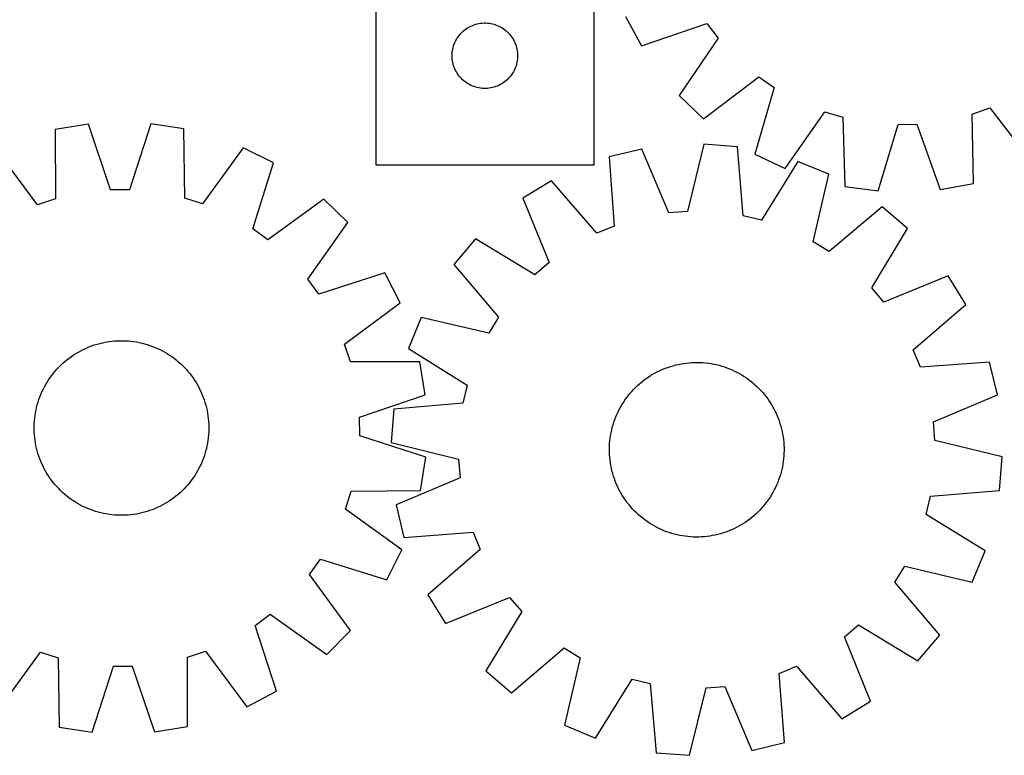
# Model space of a CAD drawing. Header units: millimetres. Extents: x 7 to 1493, y 7 to 2993.
# Tile 10 of 15: x 370 to 821, y 2116 to 2453. Entities that reach past the tile are written whole.
import ezdxf

# ---------------------------------------------------------------- set-up
doc = ezdxf.new("R2010")
doc.units = ezdxf.units.MM
doc.layers.add('CUT', color=7, linetype='CONTINUOUS', true_color=0x000000)

msp = doc.modelspace()

# ---------------------------------------------------------------- linework, layer by layer
at = {"layer": 'CUT'}
for p, q in [((632.761012, 2386.639928), (632.761012, 2636.639928)), ((532.761012, 2561.639928), (532.761012, 2386.639928)), ((647.170177, 2454.637378), (654.476951, 2441.097009)), ((574.387357, 2449.085083), (575.03912, 2449.499648)), ((575.03912, 2449.499648), (575.711361, 2449.88011)), ((575.711361, 2449.88011), (576.402297, 2450.225462)), ((576.402297, 2450.225462), (577.110094, 2450.534788)), ((577.110094, 2450.534788), (577.832877, 2450.807267)), ((577.832877, 2450.807267), (578.568728, 2451.042176)), ((578.568728, 2451.042176), (579.315696, 2451.238894)), ((579.315696, 2451.238894), (580.071801, 2451.396897)), ((580.071801, 2451.396897), (580.835037, 2451.515768)), ((580.835037, 2451.515768), (581.60338, 2451.595191)), ((581.60338, 2451.595191), (582.374794, 2451.634955)), ((582.374794, 2451.634955), (583.147231, 2451.634955)), ((583.147231, 2451.634955), (583.918644, 2451.595191)), ((583.918644, 2451.595191), (584.686988, 2451.515768)), ((584.686988, 2451.515768), (585.450224, 2451.396897)), ((585.450224, 2451.396897), (586.206329, 2451.238894)), ((586.206329, 2451.238894), (586.953297, 2451.042176)), ((586.953297, 2451.042176), (587.689148, 2450.807267)), ((587.689148, 2450.807267), (588.411931, 2450.534788)), ((588.411931, 2450.534788), (589.119728, 2450.225462)), ((589.119728, 2450.225462), (589.810664, 2449.88011)), ((589.810664, 2449.88011), (590.482904, 2449.499648)), ((590.482904, 2449.499648), (591.134668, 2449.085083)), ((654.476951, 2441.097009), (684.504158, 2451.457588)), ((684.504158, 2451.457588), (689.706369, 2444.641696)), ((569.706734, 2444.028149), (570.104379, 2444.690371)), ((570.104379, 2444.690371), (570.535587, 2445.331245)), ((570.535587, 2445.331245), (570.999215, 2445.94907)), ((570.999215, 2445.94907), (571.494033, 2446.54221)), ((571.494033, 2446.54221), (572.01873, 2447.10909)), ((572.01873, 2447.10909), (572.571912, 2447.648209)), ((572.571912, 2447.648209), (573.152115, 2448.158135)), ((573.152115, 2448.158135), (573.757798, 2448.637517)), ((573.757798, 2448.637517), (574.387357, 2449.085083)), ((591.134668, 2449.085083), (591.764227, 2448.637517)), ((591.764227, 2448.637517), (592.36991, 2448.158135)), ((592.36991, 2448.158135), (592.950112, 2447.648209)), ((592.950112, 2447.648209), (593.503295, 2447.10909)), ((593.503295, 2447.10909), (594.027991, 2446.54221)), ((594.027991, 2446.54221), (594.52281, 2445.94907)), ((594.52281, 2445.94907), (594.986437, 2445.331245)), ((594.986437, 2445.331245), (595.417646, 2444.690371)), ((595.417646, 2444.690371), (595.815291, 2444.028149)), ((568.078177, 2439.708209), (568.255597, 2440.459995)), ((568.255597, 2440.459995), (568.471482, 2441.201651)), ((568.471482, 2441.201651), (568.72526, 2441.931209)), ((568.72526, 2441.931209), (569.016259, 2442.646737)), ((569.016259, 2442.646737), (569.343706, 2443.346335)), ((569.343706, 2443.346335), (569.706734, 2444.028149)), ((595.815291, 2444.028149), (596.178319, 2443.346335)), ((596.178319, 2443.346335), (596.505766, 2442.646737)), ((596.505766, 2442.646737), (596.796765, 2441.931209)), ((596.796765, 2441.931209), (597.050543, 2441.201651)), ((597.050543, 2441.201651), (597.266428, 2440.459995)), ((597.266428, 2440.459995), (597.443848, 2439.708209)), ((689.706369, 2444.641696), (671.791989, 2418.410994)), ((567.761012, 2436.639928), (567.780901, 2437.412109)), ((567.780901, 2435.867747), (567.761012, 2436.639928)), ((567.780901, 2437.412109), (567.840514, 2438.182243)), ((567.840514, 2435.097613), (567.780901, 2435.867747)), ((567.840514, 2438.182243), (567.939694, 2438.948287)), ((567.939694, 2438.948287), (568.078177, 2439.708209)), ((597.443848, 2439.708209), (597.582331, 2438.948287)), ((597.582331, 2438.948287), (597.681511, 2438.182243)), ((597.681511, 2438.182243), (597.741124, 2437.412109)), ((597.741124, 2435.867747), (597.681511, 2435.097613)), ((597.741124, 2437.412109), (597.761012, 2436.639928)), ((597.761012, 2436.639928), (597.741124, 2435.867747)), ((567.939694, 2434.331569), (567.840514, 2435.097613)), ((568.078177, 2433.571647), (567.939694, 2434.331569)), ((568.255597, 2432.819861), (568.078177, 2433.571647)), ((568.471482, 2432.078206), (568.255597, 2432.819861)), ((568.72526, 2431.348647), (568.471482, 2432.078206)), ((569.016259, 2430.63312), (568.72526, 2431.348647)), ((596.796765, 2431.348647), (596.505766, 2430.63312)), ((597.050543, 2432.078206), (596.796765, 2431.348647)), ((597.266428, 2432.819861), (597.050543, 2432.078206)), ((597.443848, 2433.571647), (597.266428, 2432.819861)), ((597.582331, 2434.331569), (597.443848, 2433.571647)), ((597.681511, 2435.097613), (597.582331, 2434.331569)), ((569.343706, 2429.933521), (569.016259, 2430.63312)), ((569.706734, 2429.251707), (569.343706, 2429.933521)), ((570.104379, 2428.589485), (569.706734, 2429.251707)), ((570.535587, 2427.948612), (570.104379, 2428.589485)), ((570.999215, 2427.330786), (570.535587, 2427.948612)), ((571.494033, 2426.737646), (570.999215, 2427.330786)), ((572.01873, 2426.170766), (571.494033, 2426.737646)), ((594.027991, 2426.737646), (593.503295, 2426.170766)), ((594.52281, 2427.330786), (594.027991, 2426.737646)), ((594.986437, 2427.948612), (594.52281, 2427.330786)), ((595.417646, 2428.589485), (594.986437, 2427.948612)), ((595.815291, 2429.251707), (595.417646, 2428.589485)), ((596.178319, 2429.933521), (595.815291, 2429.251707)), ((596.505766, 2430.63312), (596.178319, 2429.933521)), ((682.925349, 2407.791255), (708.281325, 2426.923669)), ((708.281325, 2426.923669), (715.335147, 2422.048942)), ((572.571912, 2425.631648), (572.01873, 2426.170766)), ((573.152115, 2425.121721), (572.571912, 2425.631648)), ((573.757798, 2424.642339), (573.152115, 2425.121721)), ((574.387357, 2424.194773), (573.757798, 2424.642339)), ((575.03912, 2423.780209), (574.387357, 2424.194773)), ((575.711361, 2423.399746), (575.03912, 2423.780209)), ((576.402297, 2423.054394), (575.711361, 2423.399746)), ((577.110094, 2422.745069), (576.402297, 2423.054394)), ((577.832877, 2422.47259), (577.110094, 2422.745069)), ((578.568728, 2422.23768), (577.832877, 2422.47259)), ((579.315696, 2422.040963), (578.568728, 2422.23768)), ((586.953297, 2422.23768), (586.206329, 2422.040963)), ((587.689148, 2422.47259), (586.953297, 2422.23768)), ((588.411931, 2422.745069), (587.689148, 2422.47259)), ((589.119728, 2423.054394), (588.411931, 2422.745069)), ((589.810664, 2423.399746), (589.119728, 2423.054394)), ((590.482904, 2423.780209), (589.810664, 2423.399746)), ((591.134668, 2424.194773), (590.482904, 2423.780209)), ((591.764227, 2424.642339), (591.134668, 2424.194773)), ((592.36991, 2425.121721), (591.764227, 2424.642339)), ((592.950112, 2425.631648), (592.36991, 2425.121721)), ((593.503295, 2426.170766), (592.950112, 2425.631648)), ((580.071801, 2421.882959), (579.315696, 2422.040963)), ((580.835037, 2421.764088), (580.071801, 2421.882959)), ((581.60338, 2421.684665), (580.835037, 2421.764088)), ((582.374794, 2421.644901), (581.60338, 2421.684665)), ((583.147231, 2421.644901), (582.374794, 2421.644901)), ((583.918644, 2421.684665), (583.147231, 2421.644901)), ((584.686988, 2421.764088), (583.918644, 2421.684665)), ((585.450224, 2421.882959), (584.686988, 2421.764088)), ((586.206329, 2422.040963), (585.450224, 2421.882959)), ((671.791989, 2418.410994), (682.925349, 2407.791255)), ((715.335147, 2422.048942), (706.403293, 2391.566213)), ((720.273427, 2384.906639), (738.476152, 2410.938073)), ((738.476152, 2410.938073), (746.691109, 2408.481684)), ((805.957185, 2409.881039), (814.047055, 2412.722409)), ((806.531764, 2378.121874), (805.957185, 2409.881039)), ((814.047055, 2412.722409), (833.458088, 2387.579089)), ((401.171349, 2405.300619), (385.98993, 2402.799609)), ((411.34023, 2375.207952), (401.171349, 2405.300619)), ((429.709649, 2405.477426), (419.914409, 2375.261073)), ((444.920892, 2403.164712), (429.709649, 2405.477426)), ((746.691109, 2408.481684), (747.616092, 2376.730791)), ((762.865295, 2374.683267), (772.13296, 2405.065584)), ((772.13296, 2405.065584), (780.704914, 2405.26798)), ((780.704914, 2405.26798), (791.396191, 2375.356922)), ((385.98993, 2402.799609), (386.01147, 2371.035253)), ((445.292926, 2371.402528), (444.920892, 2403.164712)), ((683.097406, 2396.118657), (675.516915, 2365.272087)), ((698.436223, 2394.913992), (683.097406, 2396.118657)), ((377.873356, 2368.335165), (358.90303, 2393.812636)), ((472.117064, 2394.514046), (453.46387, 2368.803481)), ((485.869147, 2387.613991), (472.117064, 2394.514046)), ((654.646901, 2393.874868), (639.686556, 2390.280617)), ((666.969114, 2364.597952), (654.646901, 2393.874868)), ((701.10828, 2363.262217), (698.436223, 2394.913992)), ((706.403293, 2391.566213), (720.273427, 2384.906639)), ((476.407919, 2357.291394), (485.869147, 2387.613991)), ((532.761012, 2386.639928), (632.761012, 2386.639928)), ((639.686556, 2390.280617), (642.009196, 2358.601285)), ((726.18763, 2388.256273), (709.446041, 2361.261941)), ((740.403451, 2382.370613), (726.18763, 2388.256273)), ((733.163791, 2351.442275), (740.403451, 2382.370613)), ((613.321887, 2379.354958), (600.204438, 2371.313621)), ((634.088073, 2355.318729), (613.321887, 2379.354958)), ((791.396191, 2375.356922), (806.531764, 2378.121874)), ((419.914409, 2375.261073), (411.34023, 2375.207952)), ((747.616092, 2376.730791), (762.865295, 2374.683267)), ((386.01147, 2371.035253), (377.873356, 2368.335165)), ((453.46387, 2368.803481), (445.292926, 2371.402528)), ((509.061042, 2370.982639), (483.375799, 2352.294593)), ((520.007816, 2360.17067), (509.061042, 2370.982639)), ((600.204438, 2371.313621), (612.202852, 2341.902521)), ((675.516915, 2365.272087), (666.969114, 2364.597952)), ((764.739259, 2367.463089), (740.475354, 2346.963389)), ((776.440539, 2357.472564), (764.739259, 2367.463089)), ((501.639455, 2334.255847), (520.007816, 2360.17067)), ((709.446041, 2361.261941), (701.10828, 2363.262217)), ((483.375799, 2352.294593), (476.407919, 2357.291394)), ((642.009196, 2358.601285), (634.088073, 2355.318729)), ((759.997831, 2330.295144), (776.440539, 2357.472564)), ((578.506362, 2352.775571), (568.515837, 2341.074291)), ((605.683782, 2336.332863), (578.506362, 2352.775571)), ((740.475354, 2346.963389), (733.163791, 2351.442275)), ((568.515837, 2341.074291), (589.015537, 2316.810386)), ((612.202852, 2341.902521), (605.683782, 2336.332863)), ((536.925248, 2337.186625), (506.722206, 2327.350413)), ((543.995166, 2323.521091), (536.925248, 2337.186625)), ((506.722206, 2327.350413), (501.639455, 2334.255847)), ((794.978589, 2335.774488), (765.567489, 2323.776074)), ((803.019926, 2322.657039), (794.978589, 2335.774488)), ((765.567489, 2323.776074), (759.997831, 2330.295144)), ((518.517696, 2304.550766), (543.995166, 2323.521091)), ((778.983697, 2301.890853), (803.019926, 2322.657039)), ((553.608313, 2316.738483), (547.722653, 2302.522662)), ((584.536651, 2309.498823), (553.608313, 2316.738483)), ((589.015537, 2316.810386), (584.536651, 2309.498823)), ((405.812412, 2304.720546), (407.030036, 2305.031027)), ((407.030036, 2305.031027), (408.256812, 2305.303108)), ((408.256812, 2305.303108), (409.491529, 2305.536521)), ((409.491529, 2305.536521), (410.732968, 2305.731036)), ((410.732968, 2305.731036), (411.979904, 2305.88646)), ((411.979904, 2305.88646), (413.231107, 2306.00264)), ((413.231107, 2306.00264), (414.485342, 2306.079461)), ((414.485342, 2306.079461), (415.741371, 2306.116848)), ((415.741371, 2306.116848), (416.997955, 2306.114764)), ((416.997955, 2306.114764), (418.253853, 2306.07321)), ((418.253853, 2306.07321), (419.507826, 2305.992229)), ((419.507826, 2305.992229), (420.758637, 2305.871899)), ((420.758637, 2305.871899), (422.005051, 2305.712339)), ((422.005051, 2305.712339), (423.245838, 2305.513708)), ((423.245838, 2305.513708), (424.479773, 2305.2762)), ((424.479773, 2305.2762), (425.70564, 2305.000051)), ((425.70564, 2305.000051), (426.922227, 2304.685533)), ((395.459981, 2300.261021), (396.542636, 2300.89888)), ((396.542636, 2300.89888), (397.644793, 2301.502417)), ((397.644793, 2301.502417), (398.765363, 2302.071037)), ((398.765363, 2302.071037), (399.903241, 2302.604179)), ((399.903241, 2302.604179), (401.057305, 2303.101315)), ((401.057305, 2303.101315), (402.226414, 2303.561957)), ((402.226414, 2303.561957), (403.409415, 2303.985648)), ((403.409415, 2303.985648), (404.605141, 2304.371972)), ((404.605141, 2304.371972), (405.812412, 2304.720546)), ((426.922227, 2304.685533), (428.128335, 2304.332956)), ((428.128335, 2304.332956), (429.322773, 2303.942668)), ((429.322773, 2303.942668), (430.504362, 2303.515054)), ((430.504362, 2303.515054), (431.671937, 2303.050537)), ((431.671937, 2303.050537), (432.824345, 2302.549575)), ((432.824345, 2302.549575), (433.960448, 2302.012661)), ((433.960448, 2302.012661), (435.079126, 2301.440327)), ((435.079126, 2301.440327), (436.179275, 2300.833137)), ((436.179275, 2300.833137), (437.259808, 2300.19169)), ((521.217784, 2296.412652), (518.517696, 2304.550766)), ((547.722653, 2302.522662), (574.716985, 2285.781073)), ((782.266253, 2293.96973), (778.983697, 2301.890853)), ((389.431933, 2295.75065), (390.375889, 2296.58008)), ((390.375889, 2296.58008), (391.345432, 2297.379451)), ((391.345432, 2297.379451), (392.339605, 2298.147973)), ((392.339605, 2298.147973), (393.357428, 2298.884888)), ((393.357428, 2298.884888), (394.397895, 2299.589469)), ((394.397895, 2299.589469), (395.459981, 2300.261021)), ((437.259808, 2300.19169), (438.31966, 2299.516619)), ((438.31966, 2299.516619), (439.357785, 2298.808591)), ((439.357785, 2298.808591), (440.373157, 2298.068303)), ((440.373157, 2298.068303), (441.364776, 2297.296487)), ((441.364776, 2297.296487), (442.331661, 2296.493905)), ((442.331661, 2296.493905), (443.27286, 2295.661348)), ((552.982139, 2296.434192), (521.217784, 2296.412652)), ((555.48315, 2281.252772), (552.982139, 2296.434192)), ((673.868575, 2295.711465), (675.113949, 2295.878947)), ((675.113949, 2295.878947), (676.36397, 2296.007229)), ((676.36397, 2296.007229), (677.617403, 2296.096183)), ((677.617403, 2296.096183), (678.873011, 2296.145721)), ((678.873011, 2296.145721), (680.129556, 2296.155796)), ((680.129556, 2296.155796), (681.385798, 2296.126397)), ((681.385798, 2296.126397), (682.640496, 2296.057553)), ((682.640496, 2296.057553), (683.892412, 2295.949331)), ((683.892412, 2295.949331), (685.140312, 2295.80184)), ((813.945585, 2296.29237), (782.266253, 2293.96973)), ((817.539836, 2281.332025), (813.945585, 2296.29237)), ((385.127634, 2291.182245), (385.930217, 2292.149131)), ((385.930217, 2292.149131), (386.762774, 2293.09033)), ((386.762774, 2293.09033), (387.624484, 2294.004913)), ((387.624484, 2294.004913), (388.514497, 2294.891978)), ((388.514497, 2294.891978), (389.431933, 2295.75065)), ((443.27286, 2295.661348), (444.187444, 2294.799638)), ((444.187444, 2294.799638), (445.074509, 2293.909625)), ((445.074509, 2293.909625), (445.93318, 2292.992188)), ((445.93318, 2292.992188), (446.762611, 2292.048233)), ((446.762611, 2292.048233), (447.561981, 2291.07869)), ((659.725665, 2290.742228), (660.82193, 2291.356401)), ((660.82193, 2291.356401), (661.936946, 2291.935838)), ((661.936946, 2291.935838), (663.069612, 2292.479964)), ((663.069612, 2292.479964), (664.218811, 2292.988245)), ((664.218811, 2292.988245), (665.383408, 2293.460177)), ((665.383408, 2293.460177), (666.562254, 2293.895296)), ((666.562254, 2293.895296), (667.754186, 2294.293171)), ((667.754186, 2294.293171), (668.958028, 2294.653411)), ((668.958028, 2294.653411), (670.172591, 2294.975659)), ((670.172591, 2294.975659), (671.396676, 2295.259598)), ((671.396676, 2295.259598), (672.629077, 2295.504947)), ((672.629077, 2295.504947), (673.868575, 2295.711465)), ((685.140312, 2295.80184), (686.382963, 2295.615224)), ((686.382963, 2295.615224), (687.619138, 2295.389667)), ((687.619138, 2295.389667), (688.84762, 2295.125392)), ((688.84762, 2295.125392), (690.067193, 2294.82266)), ((690.067193, 2294.82266), (691.276656, 2294.48177)), ((691.276656, 2294.48177), (692.474815, 2294.103058)), ((692.474815, 2294.103058), (693.660487, 2293.686898)), ((693.660487, 2293.686898), (694.832501, 2293.2337)), ((694.832501, 2293.2337), (695.989703, 2292.743912)), ((695.989703, 2292.743912), (697.130948, 2292.218017)), ((697.130948, 2292.218017), (698.255112, 2291.656534)), ((698.255112, 2291.656534), (699.361084, 2291.060018)), ((381.590984, 2285.996745), (382.232432, 2287.077278)), ((382.232432, 2287.077278), (382.907503, 2288.13713)), ((382.907503, 2288.13713), (383.615531, 2289.175254)), ((383.615531, 2289.175254), (384.355819, 2290.190627)), ((384.355819, 2290.190627), (385.127634, 2291.182245)), ((447.561981, 2291.07869), (448.330503, 2290.084516)), ((448.330503, 2290.084516), (449.067418, 2289.066694)), ((449.067418, 2289.066694), (449.771999, 2288.026226)), ((449.771999, 2288.026226), (450.443551, 2286.964141)), ((450.443551, 2286.964141), (451.08141, 2285.881486)), ((653.600996, 2286.36396), (654.562758, 2287.172675)), ((654.562758, 2287.172675), (655.549449, 2287.950781)), ((655.549449, 2287.950781), (656.560093, 2288.69751)), ((656.560093, 2288.69751), (657.593694, 2289.412126)), ((657.593694, 2289.412126), (658.649232, 2290.093922)), ((658.649232, 2290.093922), (659.725665, 2290.742228)), ((699.361084, 2291.060018), (700.447774, 2290.429056)), ((700.447774, 2290.429056), (701.514108, 2289.764272)), ((701.514108, 2289.764272), (702.559035, 2289.066322)), ((702.559035, 2289.066322), (703.581523, 2288.335894)), ((703.581523, 2288.335894), (704.580563, 2287.573709)), ((704.580563, 2287.573709), (705.55517, 2286.78052)), ((379.373585, 2281.489407), (379.874547, 2282.641815)), ((379.874547, 2282.641815), (380.41146, 2283.777918)), ((380.41146, 2283.777918), (380.983794, 2284.896596)), ((380.983794, 2284.896596), (381.590984, 2285.996745)), ((451.08141, 2285.881486), (451.684947, 2284.779329)), ((451.684947, 2284.779329), (452.253567, 2283.658758)), ((452.253567, 2283.658758), (452.786709, 2282.52088)), ((452.786709, 2282.52088), (453.283846, 2281.366817)), ((574.716985, 2285.781073), (572.716709, 2277.443312)), ((649.198406, 2281.890201), (650.021817, 2282.839412)), ((650.021817, 2282.839412), (650.874637, 2283.762291)), ((650.874637, 2283.762291), (651.756025, 2284.657926)), ((651.756025, 2284.657926), (652.66511, 2285.525435)), ((652.66511, 2285.525435), (653.600996, 2286.36396)), ((705.55517, 2286.78052), (706.50438, 2285.957109)), ((706.50438, 2285.957109), (707.427259, 2285.104289)), ((707.427259, 2285.104289), (708.322894, 2284.222901)), ((708.322894, 2284.222901), (709.190403, 2283.313816)), ((709.190403, 2283.313816), (710.028928, 2282.37793)), ((710.028928, 2282.37793), (710.837643, 2281.416168)), ((377.738589, 2276.739697), (378.091166, 2277.945805)), ((378.091166, 2277.945805), (378.481454, 2279.140243)), ((378.481454, 2279.140243), (378.909068, 2280.321832)), ((378.909068, 2280.321832), (379.373585, 2281.489407)), ((453.283846, 2281.366817), (453.744487, 2280.197708)), ((453.744487, 2280.197708), (454.168179, 2279.014706)), ((454.168179, 2279.014706), (454.554502, 2277.81898)), ((454.554502, 2277.81898), (454.903076, 2276.611709)), ((525.390482, 2271.083892), (555.48315, 2281.252772)), ((645.54987, 2276.782806), (646.214654, 2277.84914)), ((646.214654, 2277.84914), (646.912604, 2278.894067)), ((646.912604, 2278.894067), (647.643032, 2279.916555)), ((647.643032, 2279.916555), (648.405217, 2280.915595)), ((648.405217, 2280.915595), (649.198406, 2281.890201)), ((710.837643, 2281.416168), (711.615749, 2280.429477)), ((711.615749, 2280.429477), (712.362478, 2279.418833)), ((712.362478, 2279.418833), (713.077094, 2278.385232)), ((713.077094, 2278.385232), (713.758891, 2277.329694)), ((788.26292, 2269.009812), (817.539836, 2281.332025)), ((376.910414, 2273.063307), (377.147921, 2274.297243)), ((377.147921, 2274.297243), (377.424071, 2275.523109)), ((377.424071, 2275.523109), (377.738589, 2276.739697)), ((454.903076, 2276.611709), (455.213557, 2275.394085)), ((455.213557, 2275.394085), (455.485639, 2274.16731)), ((455.485639, 2274.16731), (455.719052, 2272.932593)), ((541.064934, 2274.771255), (539.860269, 2259.432437)), ((572.716709, 2277.443312), (541.064934, 2274.771255)), ((643.235014, 2272.324735), (643.760909, 2273.46598)), ((643.760909, 2273.46598), (644.322392, 2274.590144)), ((644.322392, 2274.590144), (644.918908, 2275.696116)), ((644.918908, 2275.696116), (645.54987, 2276.782806)), ((713.758891, 2277.329694), (714.407196, 2276.253261)), ((714.407196, 2276.253261), (715.02137, 2275.156996)), ((715.02137, 2275.156996), (715.600806, 2274.04198)), ((715.600806, 2274.04198), (716.144932, 2272.909314)), ((376.350911, 2268.071323), (376.431893, 2269.325296)), ((376.431893, 2269.325296), (376.552223, 2270.576107)), ((376.552223, 2270.576107), (376.711782, 2271.82252)), ((376.711782, 2271.82252), (376.910414, 2273.063307)), ((455.719052, 2272.932593), (455.913566, 2271.691154)), ((455.913566, 2271.691154), (456.06899, 2270.444218)), ((456.06899, 2270.444218), (456.18517, 2269.193015)), ((456.18517, 2269.193015), (456.261991, 2267.93878)), ((525.443603, 2262.509713), (525.390482, 2271.083892)), ((641.497156, 2267.611688), (641.875868, 2268.809847)), ((641.875868, 2268.809847), (642.292028, 2269.995519)), ((642.292028, 2269.995519), (642.745226, 2271.167533)), ((642.745226, 2271.167533), (643.235014, 2272.324735)), ((716.144932, 2272.909314), (716.653213, 2271.760115)), ((716.653213, 2271.760115), (717.125145, 2270.595518)), ((717.125145, 2270.595518), (717.560264, 2269.416672)), ((717.560264, 2269.416672), (717.958139, 2268.22474)), ((788.937055, 2260.462011), (788.26292, 2269.009812)), ((376.307274, 2265.558841), (376.309358, 2266.815424)), ((376.344661, 2264.302812), (376.307274, 2265.558841)), ((376.309358, 2266.815424), (376.350911, 2268.071323)), ((376.421482, 2263.048577), (376.344661, 2264.302812)), ((456.297294, 2265.426167), (456.255741, 2264.170269)), ((456.261991, 2267.93878), (456.299378, 2266.682751)), ((456.299378, 2266.682751), (456.297294, 2265.426167)), ((640.589259, 2263.95417), (640.853534, 2265.182651)), ((640.853534, 2265.182651), (641.156266, 2266.402225)), ((641.156266, 2266.402225), (641.497156, 2267.611688)), ((717.958139, 2268.22474), (718.318379, 2267.020898)), ((718.318379, 2267.020898), (718.640627, 2265.806335)), ((718.640627, 2265.806335), (718.924566, 2264.58225)), ((718.924566, 2264.58225), (719.169915, 2263.349849)), ((376.537662, 2261.797374), (376.421482, 2263.048577)), ((376.693086, 2260.550437), (376.537662, 2261.797374)), ((376.8876, 2259.308998), (376.693086, 2260.550437)), ((455.89487, 2260.419071), (455.696238, 2259.178284)), ((456.054429, 2261.665485), (455.89487, 2260.419071)), ((456.174759, 2262.916296), (456.054429, 2261.665485)), ((456.255741, 2264.170269), (456.174759, 2262.916296)), ((555.659957, 2252.714472), (525.443603, 2262.509713)), ((639.921373, 2258.975528), (640.029595, 2260.227444)), ((640.029595, 2260.227444), (640.177086, 2261.475344)), ((640.177086, 2261.475344), (640.363702, 2262.717994)), ((640.363702, 2262.717994), (640.589259, 2263.95417)), ((719.169915, 2263.349849), (719.376433, 2262.110351)), ((719.376433, 2262.110351), (719.543915, 2260.864976)), ((719.543915, 2260.864976), (719.672197, 2259.614956)), ((819.783625, 2252.88152), (788.937055, 2260.462011)), ((377.121014, 2258.074282), (376.8876, 2259.308998)), ((377.393095, 2256.847506), (377.121014, 2258.074282)), ((377.703576, 2255.629882), (377.393095, 2256.847506)), ((378.05215, 2254.422611), (377.703576, 2255.629882)), ((454.868063, 2255.501894), (454.515486, 2254.295787)), ((455.182581, 2256.718482), (454.868063, 2255.501894)), ((455.458731, 2257.944348), (455.182581, 2256.718482)), ((455.696238, 2259.178284), (455.458731, 2257.944348)), ((539.860269, 2259.432437), (570.706839, 2251.851947)), ((639.82313, 2256.464588), (639.852529, 2257.720829)), ((639.833205, 2255.208043), (639.82313, 2256.464588)), ((639.852529, 2257.720829), (639.921373, 2258.975528)), ((719.672197, 2259.614956), (719.761151, 2258.361523)), ((719.761151, 2258.361523), (719.810689, 2257.105915)), ((719.820764, 2255.84937), (719.791365, 2254.593128)), ((719.810689, 2257.105915), (719.820764, 2255.84937)), ((378.438473, 2253.226885), (378.05215, 2254.422611)), ((378.862165, 2252.043884), (378.438473, 2253.226885)), ((379.322806, 2250.874774), (378.862165, 2252.043884)), ((379.819943, 2249.720711), (379.322806, 2250.874774)), ((453.233067, 2250.752184), (452.732105, 2249.599777)), ((453.697584, 2251.919759), (453.233067, 2250.752184)), ((454.125198, 2253.101349), (453.697584, 2251.919759)), ((454.515486, 2254.295787), (454.125198, 2253.101349)), ((553.347242, 2237.50323), (555.659957, 2252.714472)), ((570.706839, 2251.851947), (571.380974, 2243.304146)), ((639.882743, 2253.952435), (639.833205, 2255.208043)), ((639.971697, 2252.699002), (639.882743, 2253.952435)), ((640.099979, 2251.448981), (639.971697, 2252.699002)), ((640.267461, 2250.203607), (640.099979, 2251.448981)), ((719.466808, 2250.838614), (719.280192, 2249.595963)), ((719.614299, 2252.086514), (719.466808, 2250.838614)), ((719.722521, 2253.33843), (719.614299, 2252.086514)), ((719.791365, 2254.593128), (719.722521, 2253.33843)), ((818.57896, 2237.542703), (819.783625, 2252.88152)), ((380.353085, 2248.582833), (379.819943, 2249.720711)), ((380.921705, 2247.462262), (380.353085, 2248.582833)), ((381.525242, 2246.360106), (380.921705, 2247.462262)), ((382.163101, 2245.27745), (381.525242, 2246.360106)), ((451.015668, 2246.244847), (450.37422, 2245.164313)), ((451.622858, 2247.344995), (451.015668, 2246.244847)), ((452.195192, 2248.463673), (451.622858, 2247.344995)), ((452.732105, 2249.599777), (452.195192, 2248.463673)), ((640.473979, 2248.964109), (640.267461, 2250.203607)), ((640.719328, 2247.731708), (640.473979, 2248.964109)), ((641.003267, 2246.507623), (640.719328, 2247.731708)), ((641.325515, 2245.29306), (641.003267, 2246.507623)), ((718.79036, 2247.131306), (718.487629, 2245.911733)), ((719.054635, 2248.359787), (718.79036, 2247.131306)), ((719.280192, 2249.595963), (719.054635, 2248.359787)), ((382.834653, 2244.215365), (382.163101, 2245.27745)), ((383.539234, 2243.174897), (382.834653, 2244.215365)), ((384.276149, 2242.157075), (383.539234, 2243.174897)), ((385.044671, 2241.162902), (384.276149, 2242.157075)), ((448.250833, 2242.050964), (447.479018, 2241.059346)), ((448.991121, 2243.066337), (448.250833, 2242.050964)), ((449.699149, 2244.104461), (448.991121, 2243.066337)), ((450.37422, 2245.164313), (449.699149, 2244.104461)), ((571.380974, 2243.304146), (542.104058, 2230.981932)), ((641.685755, 2244.089218), (641.325515, 2245.29306)), ((642.08363, 2242.897286), (641.685755, 2244.089218)), ((642.518749, 2241.71844), (642.08363, 2242.897286)), ((642.990681, 2240.553843), (642.518749, 2241.71844)), ((717.351866, 2242.318439), (716.898668, 2241.146425)), ((717.768026, 2243.504111), (717.351866, 2242.318439)), ((718.146738, 2244.70227), (717.768026, 2243.504111)), ((718.487629, 2245.911733), (718.146738, 2244.70227)), ((385.844041, 2240.193359), (385.044671, 2241.162902)), ((386.673472, 2239.249403), (385.844041, 2240.193359)), ((387.532143, 2238.331966), (386.673472, 2239.249403)), ((388.419208, 2237.441954), (387.532143, 2238.331966)), ((389.333792, 2236.580244), (388.419208, 2237.441954)), ((444.092155, 2237.349613), (443.174719, 2236.490941)), ((444.982168, 2238.236678), (444.092155, 2237.349613)), ((445.843878, 2239.151261), (444.982168, 2238.236678)), ((446.676435, 2240.09246), (445.843878, 2239.151261)), ((447.479018, 2241.059346), (446.676435, 2240.09246)), ((521.585058, 2237.131195), (553.347242, 2237.50323)), ((643.498962, 2239.404644), (642.990681, 2240.553843)), ((644.043088, 2238.271978), (643.498962, 2239.404644)), ((644.622524, 2237.156962), (644.043088, 2238.271978)), ((715.321502, 2237.723814), (714.724986, 2236.617842)), ((715.882985, 2238.847978), (715.321502, 2237.723814)), ((716.40888, 2239.989223), (715.882985, 2238.847978)), ((716.898668, 2241.146425), (716.40888, 2239.989223)), ((786.927185, 2234.870646), (818.57896, 2237.542703)), ((390.274991, 2235.747687), (389.333792, 2236.580244)), ((391.241876, 2234.945104), (390.274991, 2235.747687)), ((392.233495, 2234.173288), (391.241876, 2234.945104)), ((393.248867, 2233.433001), (392.233495, 2234.173288)), ((394.286992, 2232.724972), (393.248867, 2233.433001)), ((395.346844, 2232.049901), (394.286992, 2232.724972)), ((439.249224, 2233.356703), (438.208757, 2232.652122)), ((440.267047, 2234.093618), (439.249224, 2233.356703)), ((441.26122, 2234.86214), (440.267047, 2234.093618)), ((442.230763, 2235.661511), (441.26122, 2234.86214)), ((443.174719, 2236.490941), (442.230763, 2235.661511)), ((518.986012, 2228.960251), (521.585058, 2237.131195)), ((645.236698, 2236.060697), (644.622524, 2237.156962)), ((645.885003, 2234.984264), (645.236698, 2236.060697)), ((646.5668, 2233.928726), (645.885003, 2234.984264)), ((647.281416, 2232.895125), (646.5668, 2233.928726)), ((648.028145, 2231.884481), (647.281416, 2232.895125)), ((712.73129, 2233.419891), (712.000862, 2232.397403)), ((713.42924, 2234.464818), (712.73129, 2233.419891)), ((714.094024, 2235.531152), (713.42924, 2234.464818)), ((714.724986, 2236.617842), (714.094024, 2235.531152)), ((784.926909, 2226.532885), (786.927185, 2234.870646)), ((396.427377, 2231.408454), (395.346844, 2232.049901)), ((397.527526, 2230.801264), (396.427377, 2231.408454)), ((398.646204, 2230.22893), (397.527526, 2230.801264)), ((399.782307, 2229.692017), (398.646204, 2230.22893)), ((400.934715, 2229.191054), (399.782307, 2229.692017)), ((402.10229, 2228.726537), (400.934715, 2229.191054)), ((403.283879, 2228.298924), (402.10229, 2228.726537)), ((404.478317, 2227.908636), (403.283879, 2228.298924)), ((429.197237, 2228.255943), (428.001511, 2227.86962)), ((430.380238, 2228.679635), (429.197237, 2228.255943)), ((431.549347, 2229.140276), (430.380238, 2228.679635)), ((432.703411, 2229.637413), (431.549347, 2229.140276)), ((433.841289, 2230.170554), (432.703411, 2229.637413)), ((434.961859, 2230.739174), (433.841289, 2230.170554)), ((436.064016, 2231.342712), (434.961859, 2230.739174)), ((437.146671, 2231.980571), (436.064016, 2231.342712)), ((438.208757, 2232.652122), (437.146671, 2231.980571)), ((544.696576, 2210.307057), (518.986012, 2228.960251)), ((542.104058, 2230.981932), (545.698309, 2216.021588)), ((648.806251, 2230.89779), (648.028145, 2231.884481)), ((649.614966, 2229.936028), (648.806251, 2230.89779)), ((650.453491, 2229.000142), (649.614966, 2229.936028)), ((651.321, 2228.091057), (650.453491, 2229.000142)), ((708.769257, 2228.551667), (707.887869, 2227.656032)), ((709.622077, 2229.474546), (708.769257, 2228.551667)), ((710.445488, 2230.423756), (709.622077, 2229.474546)), ((711.238677, 2231.398363), (710.445488, 2230.423756)), ((712.000862, 2232.397403), (711.238677, 2231.398363)), ((405.684425, 2227.556059), (404.478317, 2227.908636)), ((406.901012, 2227.24154), (405.684425, 2227.556059)), ((408.126879, 2226.965391), (406.901012, 2227.24154)), ((409.360814, 2226.727883), (408.126879, 2226.965391)), ((410.601601, 2226.529252), (409.360814, 2226.727883)), ((411.848015, 2226.369692), (410.601601, 2226.529252)), ((413.098826, 2226.249363), (411.848015, 2226.369692)), ((414.352799, 2226.168381), (413.098826, 2226.249363)), ((415.608697, 2226.126827), (414.352799, 2226.168381)), ((416.865281, 2226.124743), (415.608697, 2226.126827)), ((418.12131, 2226.16213), (416.865281, 2226.124743)), ((419.375545, 2226.238952), (418.12131, 2226.16213)), ((420.626748, 2226.355132), (419.375545, 2226.238952)), ((421.873684, 2226.510556), (420.626748, 2226.355132)), ((423.115123, 2226.70507), (421.873684, 2226.510556)), ((424.34984, 2226.938483), (423.115123, 2226.70507)), ((425.576616, 2227.210564), (424.34984, 2226.938483)), ((426.79424, 2227.521045), (425.576616, 2227.210564)), ((428.001511, 2227.86962), (426.79424, 2227.521045)), ((652.216635, 2227.209669), (651.321, 2228.091057)), ((653.139514, 2226.356849), (652.216635, 2227.209669)), ((654.088724, 2225.533438), (653.139514, 2226.356849)), ((655.063331, 2224.740249), (654.088724, 2225.533438)), ((656.062371, 2223.978064), (655.063331, 2224.740249)), ((657.084859, 2223.247636), (656.062371, 2223.978064)), ((704.094445, 2224.363177), (703.083801, 2223.616448)), ((705.081136, 2225.141283), (704.094445, 2224.363177)), ((706.042898, 2225.949998), (705.081136, 2225.141283)), ((706.978784, 2226.788523), (706.042898, 2225.949998)), ((707.887869, 2227.656032), (706.978784, 2226.788523)), ((811.921241, 2209.791296), (784.926909, 2226.532885)), ((658.129786, 2222.549686), (657.084859, 2223.247636)), ((659.19612, 2221.884902), (658.129786, 2222.549686)), ((660.28281, 2221.25394), (659.19612, 2221.884902)), ((661.388782, 2220.657423), (660.28281, 2221.25394)), ((662.512946, 2220.095941), (661.388782, 2220.657423)), ((663.654191, 2219.570046), (662.512946, 2220.095941)), ((664.811393, 2219.080258), (663.654191, 2219.570046)), ((695.425083, 2219.325713), (694.260486, 2218.853781)), ((696.574282, 2219.833993), (695.425083, 2219.325713)), ((697.706948, 2220.37812), (696.574282, 2219.833993)), ((698.821964, 2220.957556), (697.706948, 2220.37812)), ((699.918229, 2221.57173), (698.821964, 2220.957556)), ((700.994662, 2222.220035), (699.918229, 2221.57173)), ((702.0502, 2222.901832), (700.994662, 2222.220035)), ((703.083801, 2223.616448), (702.0502, 2222.901832)), ((545.698309, 2216.021588), (577.377641, 2218.344228)), ((577.377641, 2218.344228), (580.660197, 2210.423104)), ((665.983407, 2218.62706), (664.811393, 2219.080258)), ((667.169079, 2218.2109), (665.983407, 2218.62706)), ((668.367238, 2217.832188), (667.169079, 2218.2109)), ((669.576701, 2217.491297), (668.367238, 2217.832188)), ((670.796274, 2217.188566), (669.576701, 2217.491297)), ((672.024756, 2216.924291), (670.796274, 2217.188566)), ((673.260932, 2216.698734), (672.024756, 2216.924291)), ((674.503582, 2216.512118), (673.260932, 2216.698734)), ((675.751482, 2216.364626), (674.503582, 2216.512118)), ((677.003398, 2216.256405), (675.751482, 2216.364626)), ((678.258096, 2216.187561), (677.003398, 2216.256405)), ((679.514338, 2216.158162), (678.258096, 2216.187561)), ((680.770883, 2216.168237), (679.514338, 2216.158162)), ((682.026491, 2216.217775), (680.770883, 2216.168237)), ((683.279924, 2216.306729), (682.026491, 2216.217775)), ((684.529945, 2216.435011), (683.279924, 2216.306729)), ((685.775319, 2216.602493), (684.529945, 2216.435011)), ((687.014817, 2216.809011), (685.775319, 2216.602493)), ((688.247218, 2217.05436), (687.014817, 2216.809011)), ((689.471303, 2217.338299), (688.247218, 2217.05436)), ((690.685866, 2217.660547), (689.471303, 2217.338299)), ((691.889708, 2218.020787), (690.685866, 2217.660547)), ((693.08164, 2218.418662), (691.889708, 2218.020787)), ((694.260486, 2218.853781), (693.08164, 2218.418662)), ((537.796521, 2196.554974), (544.696576, 2210.307057)), ((580.660197, 2210.423104), (556.623968, 2189.656919)), ((502.477124, 2199.048323), (507.473924, 2206.016203)), ((507.473924, 2206.016203), (537.796521, 2196.554974)), ((806.035581, 2195.575475), (811.921241, 2209.791296)), ((770.628358, 2195.503572), (775.107243, 2202.815135)), ((775.107243, 2202.815135), (806.035581, 2195.575475)), ((521.165169, 2173.36308), (502.477124, 2199.048323)), ((791.128057, 2171.239667), (770.628358, 2195.503572)), ((556.623968, 2189.656919), (564.665305, 2176.53947)), ((564.665305, 2176.53947), (594.076405, 2188.537884)), ((594.076405, 2188.537884), (599.646063, 2182.018814)), ((477.532944, 2175.701915), (484.438377, 2180.784667)), ((484.438377, 2180.784667), (510.3532, 2162.416306)), ((599.646063, 2182.018814), (583.203355, 2154.841394)), ((487.369155, 2145.498874), (477.532944, 2175.701915)), ((747.441042, 2170.411437), (753.960112, 2175.981095)), ((753.960112, 2175.981095), (781.137532, 2159.538387)), ((510.3532, 2162.416306), (521.165169, 2173.36308)), ((759.439456, 2141.000336), (747.441042, 2170.411437)), ((781.137532, 2159.538387), (791.128057, 2171.239667)), ((594.904635, 2144.850869), (619.16854, 2165.350568)), ((619.16854, 2165.350568), (626.480103, 2160.871683)), ((360.489588, 2137.727546), (379.142782, 2163.43811)), ((379.142782, 2163.43811), (387.313726, 2160.839064)), ((387.313726, 2160.839064), (387.68576, 2129.07688)), ((446.595182, 2161.206338), (454.733296, 2163.906426)), ((446.616722, 2129.441982), (446.595182, 2161.206338)), ((454.733296, 2163.906426), (473.703622, 2138.428956)), ((626.480103, 2160.871683), (619.240443, 2129.943345)), ((402.897003, 2126.764165), (412.692243, 2156.980519)), ((412.692243, 2156.980519), (421.266422, 2157.033639)), ((421.266422, 2157.033639), (431.435303, 2126.940972)), ((717.634698, 2153.712673), (725.555822, 2156.995229)), ((725.555822, 2156.995229), (746.322007, 2132.959)), ((583.203355, 2154.841394), (594.904635, 2144.850869)), ((719.957338, 2122.03334), (717.634698, 2153.712673)), ((633.456264, 2124.057685), (650.197853, 2151.052017)), ((650.197853, 2151.052017), (658.535614, 2149.051741)), ((658.535614, 2149.051741), (661.207671, 2117.399966)), ((676.546488, 2116.195301), (684.126979, 2147.041871)), ((684.126979, 2147.041871), (692.67478, 2147.716006)), ((692.67478, 2147.716006), (704.996994, 2118.43909)), ((473.703622, 2138.428956), (487.369155, 2145.498874)), ((746.322007, 2132.959), (759.439456, 2141.000336)), ((387.68576, 2129.07688), (402.897003, 2126.764165)), ((431.435303, 2126.940972), (446.616722, 2129.441982)), ((619.240443, 2129.943345), (633.456264, 2124.057685)), ((704.996994, 2118.43909), (719.957338, 2122.03334)), ((661.207671, 2117.399966), (676.546488, 2116.195301))]:
    msp.add_line(p, q, dxfattribs=at)

doc.saveas('drawing.dxf')
